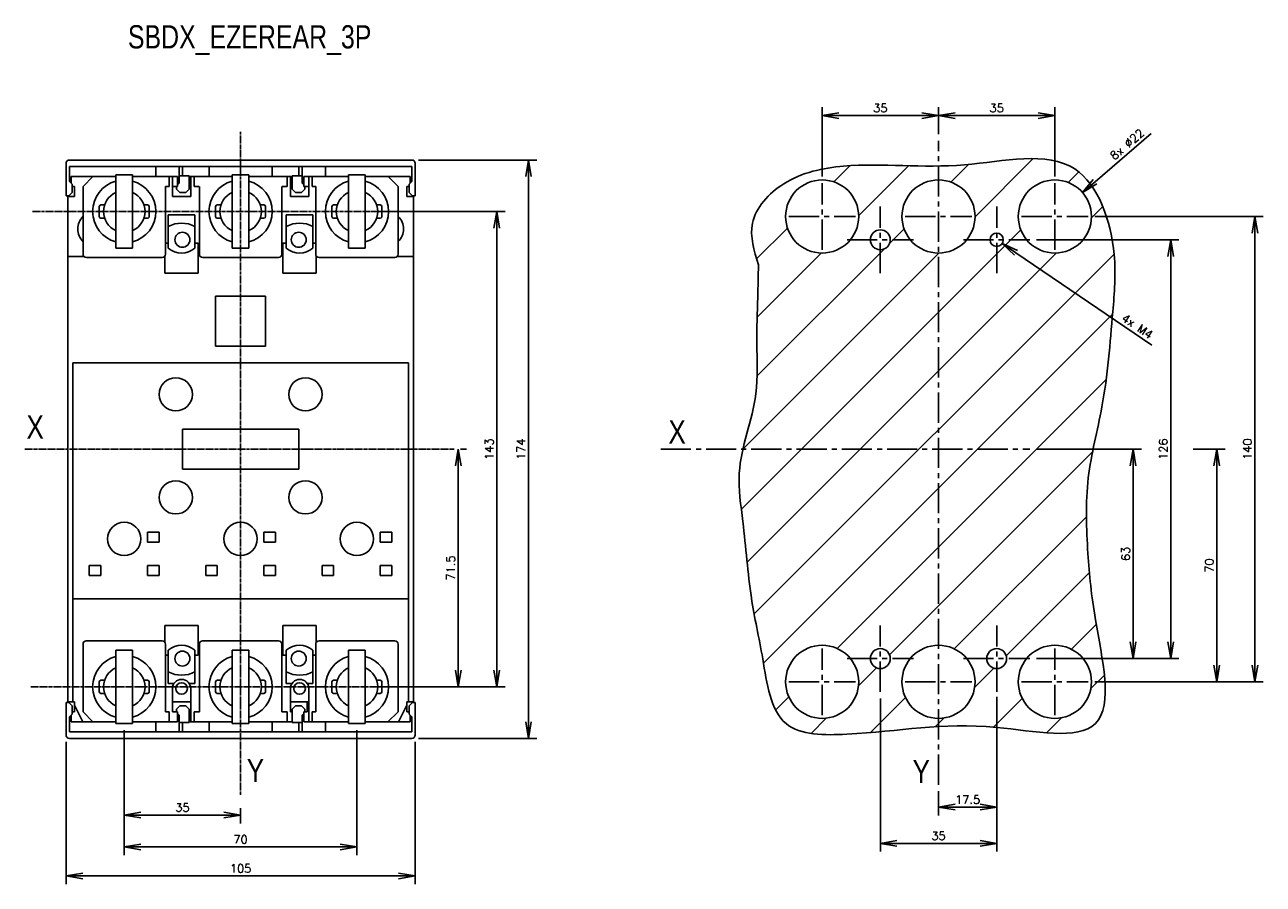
# Model space of a CAD drawing. Extents: x -741 to 1164, y -3289 to 616.
# Tile 29 of 65: x -91 to 282, y -2251 to -1992. Entities that reach past the tile are written whole.
import ezdxf

# ---------------------------------------------------------------- set-up
doc = ezdxf.new("R2010")
doc.units = 0
doc.header["$LTSCALE"] = 1.21
doc.header["$MEASUREMENT"] = 0
doc.linetypes.add('AXES2', pattern=[1.125, 0.75, -0.125, 0.125, -0.125])
doc.layers.get('0').update_dxf_attribs({"linetype": 'CONTINUOUS'})
doc.layers.get('Defpoints').update_dxf_attribs({"linetype": 'CONTINUOUS'})
for name, color, linetype in [('AXE', 80, 'AXES2'), ('COTATION1', 50, 'CONTINUOUS'), ('HACHURES1', 130, 'CONTINUOUS')]:
    doc.layers.add(name, color=color, linetype=linetype)
doc.styles.add('ROMANS', font='romans.shx')
doc.styles.get("Standard").update_dxf_attribs({"font": 'txt', "width": 0.8})
doc.dimstyles.new('SC_DEFAUT', dxfattribs={"dimscale": 0, "dimtxt": 2.5, "dimasz": 5, "dimexe": 2.5, "dimexo": 2, "dimgap": 1, "dimtad": 1, "dimdec": 4, "dimzin": 12, "dimdsep": 46, "dimtxsty": 'ROMANS', "dimblk1": 'OPEN', "dimblk2": 'OPEN', "dimsah": 1, "dimcen": 0, "dimadec": 0, "dimazin": 0, "dimtfac": 1, "dimtdec": 4, "dimtofl": 0, "dimtmove": 0, "dimatfit": 3, "dimldrblk": 'OPEN', "dimfxl": 0, "dimtolj": 1, "dimtzin": 12, "dimarcsym": 0})

# ---------------------------------------------------------------- blocks, each defined once
blk = doc.blocks.new('_OPEN')
at = {"color": 0, "linetype": 'ByBlock'}
for p, q in [((-1, 0.167), (0, 0)), ((0, 0), (-1, -0.167)), ((0, 0), (-1, 0))]:
    blk.add_line(p, q, dxfattribs=at)
blk = doc.blocks.new('*D198')
at = {"layer": 'COTATION1', "color": 0, "lineweight": -2}
for p, q in [((-60.92, -2204.46), (-60.92, -2232.53)), ((-55.92, -2230.03), (-30.92, -2230.03)), ((-25.92, -2227.95), (-25.92, -2232.53))]:
    blk.add_line(p, q, dxfattribs=at)
at = {"layer": 'Defpoints', "color": 0}
for p in [(-60.92, -2202.46), (-25.92, -2225.95), (-25.92, -2230.03)]:
    blk.add_point(p, dxfattribs=at)
at = {"layer": 'COTATION1', "color": 0, "lineweight": -2, "xscale": 5, "yscale": 5, "zscale": 5, "rotation": 180}
blk.add_blockref('_OPEN', (-60.92, -2230.03), dxfattribs=at)
at = {"layer": 'COTATION1', "color": 0, "lineweight": -2, "xscale": 5, "yscale": 5, "zscale": 5}
blk.add_blockref('_OPEN', (-25.92, -2230.03), dxfattribs=at)
at = {"layer": 'COTATION1', "color": 0, "insert": (-43.42, -2227.78), "char_height": 2.5, "attachment_point": 5, "style": 'ROMANS'}
blk.add_mtext('\\A1;35', dxfattribs=at)
blk = doc.blocks.new('*D199')
at = {"layer": 'COTATION1', "color": 0, "lineweight": -2}
for p, q in [((-60.92, -2204.46), (-60.92, -2242.13)), ((9.08, -2204.46), (9.08, -2242.13)), ((-55.92, -2239.63), (4.08, -2239.63))]:
    blk.add_line(p, q, dxfattribs=at)
at = {"layer": 'Defpoints', "color": 0}
for p in [(-60.92, -2202.46), (9.08, -2202.46), (9.08, -2239.63)]:
    blk.add_point(p, dxfattribs=at)
at = {"layer": 'COTATION1', "color": 0, "lineweight": -2, "xscale": 5, "yscale": 5, "zscale": 5, "rotation": 180}
blk.add_blockref('_OPEN', (-60.92, -2239.63), dxfattribs=at)
at = {"layer": 'COTATION1', "color": 0, "lineweight": -2, "xscale": 5, "yscale": 5, "zscale": 5}
blk.add_blockref('_OPEN', (9.08, -2239.63), dxfattribs=at)
at = {"layer": 'COTATION1', "color": 0, "insert": (-25.92, -2237.38), "char_height": 2.5, "attachment_point": 5, "style": 'ROMANS'}
blk.add_mtext('\\A1;70', dxfattribs=at)
blk = doc.blocks.new('*D200')
at = {"layer": 'COTATION1', "color": 0, "lineweight": -2}
for p, q in [((13.58, -2048.46), (53.63, -2048.46)), ((51.13, -2053.46), (51.13, -2186.46)), ((13.58, -2191.46), (53.63, -2191.46))]:
    blk.add_line(p, q, dxfattribs=at)
at = {"layer": 'Defpoints', "color": 0}
for p in [(11.58, -2048.46), (11.58, -2191.46), (51.13, -2191.46)]:
    blk.add_point(p, dxfattribs=at)
at = {"layer": 'COTATION1', "color": 0, "lineweight": -2, "xscale": 5, "yscale": 5, "zscale": 5}
for p, rotation in [((51.13, -2048.46), 90), ((51.13, -2191.46), 270)]:
    blk.add_blockref('_OPEN', p, dxfattribs=dict(at, rotation=rotation))
at = {"layer": 'COTATION1', "color": 0, "insert": (48.88, -2119.96), "char_height": 2.5, "attachment_point": 5, "rotation": 90, "style": 'ROMANS'}
blk.add_mtext('\\A1;143', dxfattribs=at)
blk = doc.blocks.new('*D201')
at = {"layer": 'COTATION1', "color": 0, "lineweight": -2}
for p, q in [((40.28, -2119.96), (42.07, -2119.96)), ((39.57, -2124.96), (39.57, -2186.46)), ((13.58, -2191.46), (42.07, -2191.46))]:
    blk.add_line(p, q, dxfattribs=at)
at = {"layer": 'Defpoints', "color": 0}
for p in [(38.28, -2119.96), (11.58, -2191.46), (39.57, -2191.46)]:
    blk.add_point(p, dxfattribs=at)
at = {"layer": 'COTATION1', "color": 0, "lineweight": -2, "xscale": 5, "yscale": 5, "zscale": 5}
for p, rotation in [((39.57, -2119.96), 90), ((39.57, -2191.46), 270)]:
    blk.add_blockref('_OPEN', p, dxfattribs=dict(at, rotation=rotation))
at = {"layer": 'COTATION1', "color": 0, "insert": (37.32, -2155.71), "char_height": 2.5, "attachment_point": 5, "rotation": 90, "style": 'ROMANS'}
blk.add_mtext('\\A1;71.5', dxfattribs=at)
blk = doc.blocks.new('*D202')
at = {"layer": 'COTATION1', "color": 0, "lineweight": -2}
for p, q in [((-78.42, -2207.96), (-78.42, -2250.85)), ((26.58, -2207.96), (26.58, -2250.85)), ((-73.42, -2248.35), (21.58, -2248.35))]:
    blk.add_line(p, q, dxfattribs=at)
at = {"layer": 'Defpoints', "color": 0}
for p in [(-78.42, -2205.96), (26.58, -2205.96), (26.58, -2248.35)]:
    blk.add_point(p, dxfattribs=at)
at = {"layer": 'COTATION1', "color": 0, "lineweight": -2, "xscale": 5, "yscale": 5, "zscale": 5, "rotation": 180}
blk.add_blockref('_OPEN', (-78.42, -2248.35), dxfattribs=at)
at = {"layer": 'COTATION1', "color": 0, "lineweight": -2, "xscale": 5, "yscale": 5, "zscale": 5}
blk.add_blockref('_OPEN', (26.58, -2248.35), dxfattribs=at)
at = {"layer": 'COTATION1', "color": 0, "insert": (-25.92, -2246.1), "char_height": 2.5, "attachment_point": 5, "style": 'ROMANS'}
blk.add_mtext('\\A1;105', dxfattribs=at)
blk = doc.blocks.new('*D203')
at = {"layer": 'COTATION1', "color": 0, "lineweight": -2}
for p, q in [((27.58, -2032.96), (63.19, -2032.96)), ((60.69, -2037.96), (60.69, -2201.96)), ((27.58, -2206.96), (63.19, -2206.96))]:
    blk.add_line(p, q, dxfattribs=at)
at = {"layer": 'Defpoints', "color": 0}
for p in [(25.58, -2032.96), (25.58, -2206.96), (60.69, -2206.96)]:
    blk.add_point(p, dxfattribs=at)
at = {"layer": 'COTATION1', "color": 0, "lineweight": -2, "xscale": 5, "yscale": 5, "zscale": 5}
for p, rotation in [((60.69, -2032.96), 90), ((60.69, -2206.96), 270)]:
    blk.add_blockref('_OPEN', p, dxfattribs=dict(at, rotation=rotation))
at = {"layer": 'COTATION1', "color": 0, "insert": (58.44, -2119.96), "char_height": 2.5, "attachment_point": 5, "rotation": 90, "style": 'ROMANS'}
blk.add_mtext('\\A1;174', dxfattribs=at)
blk = doc.blocks.new('*D218')
at = {"layer": 'COTATION1', "color": 0, "lineweight": -2}
for p, q in [((149.03, -2037.96), (149.03, -2017.09)), ((184.03, -2025.18), (184.03, -2017.09)), ((154.03, -2019.59), (179.03, -2019.59))]:
    blk.add_line(p, q, dxfattribs=at)
at = {"layer": 'Defpoints', "color": 0}
for p in [(184.03, -2019.59), (184.03, -2027.18), (149.03, -2039.96)]:
    blk.add_point(p, dxfattribs=at)
at = {"layer": 'COTATION1', "color": 0, "lineweight": -2, "xscale": 5, "yscale": 5, "zscale": 5, "rotation": 180}
blk.add_blockref('_OPEN', (149.03, -2019.59), dxfattribs=at)
at = {"layer": 'COTATION1', "color": 0, "lineweight": -2, "xscale": 5, "yscale": 5, "zscale": 5}
blk.add_blockref('_OPEN', (184.03, -2019.59), dxfattribs=at)
at = {"layer": 'COTATION1', "color": 0, "insert": (166.53, -2017.34), "char_height": 2.5, "attachment_point": 5, "style": 'ROMANS'}
blk.add_mtext('\\A1;35', dxfattribs=at)
blk = doc.blocks.new('*D219')
at = {"layer": 'COTATION1', "color": 0, "lineweight": -2}
for p, q in [((184.03, -2025.18), (184.03, -2017.09)), ((219.03, -2037.96), (219.03, -2017.09)), ((189.03, -2019.59), (214.03, -2019.59))]:
    blk.add_line(p, q, dxfattribs=at)
at = {"layer": 'Defpoints', "color": 0}
for p in [(219.03, -2019.59), (184.03, -2027.18), (219.03, -2039.96)]:
    blk.add_point(p, dxfattribs=at)
at = {"layer": 'COTATION1', "color": 0, "lineweight": -2, "xscale": 5, "yscale": 5, "zscale": 5, "rotation": 180}
blk.add_blockref('_OPEN', (184.03, -2019.59), dxfattribs=at)
at = {"layer": 'COTATION1', "color": 0, "lineweight": -2, "xscale": 5, "yscale": 5, "zscale": 5}
blk.add_blockref('_OPEN', (219.03, -2019.59), dxfattribs=at)
at = {"layer": 'COTATION1', "color": 0, "insert": (201.53, -2017.34), "char_height": 2.5, "attachment_point": 5, "style": 'ROMANS'}
blk.add_mtext('\\A1;35', dxfattribs=at)
blk = doc.blocks.new('*D220')
at = {"layer": 'COTATION1', "color": 0, "lineweight": -2}
for p, q in [((231.03, -2049.96), (281.71, -2049.96)), ((279.21, -2054.96), (279.21, -2184.96)), ((231.03, -2189.96), (281.71, -2189.96))]:
    blk.add_line(p, q, dxfattribs=at)
at = {"layer": 'Defpoints', "color": 0}
for p in [(229.03, -2049.96), (229.03, -2189.96), (279.21, -2189.96)]:
    blk.add_point(p, dxfattribs=at)
at = {"layer": 'COTATION1', "color": 0, "lineweight": -2, "xscale": 5, "yscale": 5, "zscale": 5}
for p, rotation in [((279.21, -2049.96), 90), ((279.21, -2189.96), 270)]:
    blk.add_blockref('_OPEN', p, dxfattribs=dict(at, rotation=rotation))
at = {"layer": 'COTATION1', "color": 0, "insert": (276.96, -2119.96), "char_height": 2.5, "attachment_point": 5, "rotation": 90, "style": 'ROMANS'}
blk.add_mtext('\\A1;140', dxfattribs=at)
blk = doc.blocks.new('*D221')
at = {"layer": 'COTATION1', "color": 0, "lineweight": -2}
for p, q in [((260.67, -2119.96), (270.22, -2119.96)), ((267.72, -2124.96), (267.72, -2184.96)), ((231.03, -2189.96), (270.22, -2189.96))]:
    blk.add_line(p, q, dxfattribs=at)
at = {"layer": 'Defpoints', "color": 0}
for p in [(258.67, -2119.96), (229.03, -2189.96), (267.72, -2189.96)]:
    blk.add_point(p, dxfattribs=at)
at = {"layer": 'COTATION1', "color": 0, "lineweight": -2, "xscale": 5, "yscale": 5, "zscale": 5}
for p, rotation in [((267.72, -2119.96), 90), ((267.72, -2189.96), 270)]:
    blk.add_blockref('_OPEN', p, dxfattribs=dict(at, rotation=rotation))
at = {"layer": 'COTATION1', "color": 0, "insert": (265.47, -2154.96), "char_height": 2.5, "attachment_point": 5, "rotation": 90, "style": 'ROMANS'}
blk.add_mtext('\\A1;70', dxfattribs=at)
blk = doc.blocks.new('*D222')
at = {"layer": 'COTATION1', "color": 0, "lineweight": -2}
for p, q in [((201.53, -2194.46), (201.53, -2230.14)), ((184.03, -2222.9), (184.03, -2230.14)), ((196.53, -2227.64), (189.03, -2227.64))]:
    blk.add_line(p, q, dxfattribs=at)
at = {"layer": 'Defpoints', "color": 0}
for p in [(201.53, -2192.46), (184.03, -2220.9), (184.03, -2227.64)]:
    blk.add_point(p, dxfattribs=at)
at = {"layer": 'COTATION1', "color": 0, "lineweight": -2, "xscale": 5, "yscale": 5, "zscale": 5, "rotation": 180}
blk.add_blockref('_OPEN', (184.03, -2227.64), dxfattribs=at)
at = {"layer": 'COTATION1', "color": 0, "lineweight": -2, "xscale": 5, "yscale": 5, "zscale": 5}
blk.add_blockref('_OPEN', (201.53, -2227.64), dxfattribs=at)
at = {"layer": 'COTATION1', "color": 0, "insert": (192.78, -2225.39), "char_height": 2.5, "attachment_point": 5, "style": 'ROMANS'}
blk.add_mtext('\\A1;17.5', dxfattribs=at)
blk = doc.blocks.new('*D223')
at = {"layer": 'COTATION1', "color": 0, "lineweight": -2}
for p, q in [((166.53, -2194.96), (166.53, -2241.05)), ((201.53, -2194.46), (201.53, -2241.05)), ((196.53, -2238.55), (171.53, -2238.55))]:
    blk.add_line(p, q, dxfattribs=at)
at = {"layer": 'Defpoints', "color": 0}
for p in [(166.53, -2192.96), (201.53, -2192.46), (166.53, -2238.55)]:
    blk.add_point(p, dxfattribs=at)
at = {"layer": 'COTATION1', "color": 0, "lineweight": -2, "xscale": 5, "yscale": 5, "zscale": 5, "rotation": 180}
blk.add_blockref('_OPEN', (166.53, -2238.55), dxfattribs=at)
at = {"layer": 'COTATION1', "color": 0, "lineweight": -2, "xscale": 5, "yscale": 5, "zscale": 5}
blk.add_blockref('_OPEN', (201.53, -2238.55), dxfattribs=at)
at = {"layer": 'COTATION1', "color": 0, "insert": (184.03, -2236.3), "char_height": 2.5, "attachment_point": 5, "style": 'ROMANS'}
blk.add_mtext('\\A1;35', dxfattribs=at)
blk = doc.blocks.new('*D224')
at = {"layer": 'COTATION1', "color": 0, "lineweight": -2}
for p, q in [((213.53, -2056.96), (256.37, -2056.96)), ((253.87, -2061.96), (253.87, -2177.96)), ((213.53, -2182.96), (256.37, -2182.96))]:
    blk.add_line(p, q, dxfattribs=at)
at = {"layer": 'Defpoints', "color": 0}
for p in [(211.53, -2056.96), (211.53, -2182.96), (253.87, -2182.96)]:
    blk.add_point(p, dxfattribs=at)
at = {"layer": 'COTATION1', "color": 0, "lineweight": -2, "xscale": 5, "yscale": 5, "zscale": 5}
for p, rotation in [((253.87, -2056.96), 90), ((253.87, -2182.96), 270)]:
    blk.add_blockref('_OPEN', p, dxfattribs=dict(at, rotation=rotation))
at = {"layer": 'COTATION1', "color": 0, "insert": (251.62, -2119.96), "char_height": 2.5, "attachment_point": 5, "rotation": 90, "style": 'ROMANS'}
blk.add_mtext('\\A1;126', dxfattribs=at)
blk = doc.blocks.new('*D225')
at = {"layer": 'COTATION1', "color": 0, "lineweight": -2}
for p, q in [((213.53, -2119.96), (245.06, -2119.96)), ((242.56, -2177.96), (242.56, -2124.96)), ((213.53, -2182.96), (245.06, -2182.96))]:
    blk.add_line(p, q, dxfattribs=at)
at = {"layer": 'Defpoints', "color": 0}
for p in [(211.53, -2119.96), (242.56, -2119.96), (211.53, -2182.96)]:
    blk.add_point(p, dxfattribs=at)
at = {"layer": 'COTATION1', "color": 0, "lineweight": -2, "xscale": 5, "yscale": 5, "zscale": 5}
for p, rotation in [((242.56, -2119.96), 90), ((242.56, -2182.96), 270)]:
    blk.add_blockref('_OPEN', p, dxfattribs=dict(at, rotation=rotation))
at = {"layer": 'COTATION1', "color": 0, "insert": (240.31, -2151.46), "char_height": 2.5, "attachment_point": 5, "rotation": 90, "style": 'ROMANS'}
blk.add_mtext('\\A1;63', dxfattribs=at)
blk = doc.blocks.new('*D226')
at = {"layer": 'COTATION1', "color": 0, "lineweight": -2}
blk.add_line((247.96, -2024.95), (231.13, -2039.49), dxfattribs=at)
at = {"layer": 'Defpoints', "color": 0}
for p in [(227.35, -2042.76), (210.7, -2057.15)]:
    blk.add_point(p, dxfattribs=at)
at = {"layer": 'COTATION1', "color": 0, "lineweight": -2, "xscale": 5, "yscale": 5, "zscale": 5, "rotation": 220.8440012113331}
blk.add_blockref('_OPEN', (227.35, -2042.76), dxfattribs=at)
at = {"layer": 'COTATION1', "color": 0, "insert": (240.73, -2028.22), "char_height": 2.5, "attachment_point": 5, "rotation": 40.844, "style": 'ROMANS'}
blk.add_mtext('\\A1;8x ∅22', dxfattribs=at)
blk = doc.blocks.new('*D217')
at = {"layer": 'COTATION1', "color": 0, "lineweight": -2}
blk.add_line((248.17, -2088.68), (207.31, -2060.9), dxfattribs=at)
at = {"layer": 'Defpoints', "color": 0}
for p in [(199.87, -2055.83), (203.18, -2058.08)]:
    blk.add_point(p, dxfattribs=at)
at = {"layer": 'COTATION1', "color": 0, "lineweight": -2, "xscale": 5, "yscale": 5, "zscale": 5, "rotation": 145.7771818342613}
blk.add_blockref('_OPEN', (203.18, -2058.08), dxfattribs=at)
at = {"layer": 'COTATION1', "color": 0, "insert": (243.83, -2083.01), "char_height": 2.5, "attachment_point": 5, "rotation": 325.7772, "style": 'ROMANS'}
blk.add_mtext('\\A1;4x M4', dxfattribs=at)

msp = doc.modelspace()

# ---------------------------------------------------------------- hatches: boundary and pattern name
at = {"layer": 'HACHURES1'}
h = msp.add_hatch(dxfattribs=at)
h.set_pattern_fill('ANSI31', color=256, scale=100, style=0)
edge = h.paths.add_edge_path()
edge.add_spline(control_points=[(129.86985, -2064.50332), (129.81055, -2067.77628), (129.66798, -2075.64455), (129.12512, -2088.55233), (130.22998, -2106.48341), (122.48848, -2123.84505), (125.82613, -2144.54406), (126.96577, -2163.54977), (131.53764, -2182.86712), (134.27202, -2206.02256), (167.68077, -2206.07974), (192.45608, -2200.19463), (240.0604, -2210.8151), (230.9195, -2173.47492), (228.7394, -2150.9036), (227.9353, -2128.66774), (234.39628, -2105.09046), (236.10028, -2082.24412), (238.23813, -2058.25973), (227.74659, -2027.30795), (189.39844, -2037.04599), (161.49386, -2032.89143), (137.92401, -2037.64895), (125.67968, -2050.8341), (128.55953, -2060.22877), (129.86985, -2064.50332)], knot_values=[0, 0, 0, 0, 9.818060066, 23.60277907, 38.80824762, 63.21329041, 77.802503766, 100.857168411, 119.581838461, 140.277342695, 158.819126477, 203.944953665, 233.684192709, 264.92478747, 284.974593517, 307.765058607, 329.518587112, 358.335711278, 375.502207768, 403.885012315, 437.044476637, 473.456301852, 492.225416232, 507.365531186, 520.005267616, 520.005267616, 520.005267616, 520.005267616], degree=3, periodic=0)
h.paths.add_polyline_path([(173.02599, -2049.95893, -1), (195.02599, -2049.95893, -1)], flags=16)
h.paths.add_polyline_path([(199.52599, -2056.95893, -1), (203.52599, -2056.95893, -1)], flags=16)
h.paths.add_polyline_path([(163.52599, -2056.95893, -1), (169.52599, -2056.95893, -1)], flags=16)
h.paths.add_polyline_path([(208.02599, -2049.95893, -1), (230.02599, -2049.95893, -1)], flags=16)
h.paths.add_polyline_path([(138.02599, -2049.95893, -1), (160.02599, -2049.95893, -1)], flags=16)
h.paths.add_polyline_path([(195.02599, -2189.95893, -1), (173.02599, -2189.95893, -1)], flags=16)
h.paths.add_polyline_path([(204.52599, -2182.95893, -1), (198.52599, -2182.95893, -1)], flags=16)
h.paths.add_polyline_path([(169.52599, -2182.95893, -1), (163.52599, -2182.95893, -1)], flags=16)
h.paths.add_polyline_path([(230.02599, -2189.95893, -1), (208.02599, -2189.95893, -1)], flags=16)
h.paths.add_polyline_path([(160.02599, -2189.95893, -1), (138.02599, -2189.95893, -1)], flags=16)

# ---------------------------------------------------------------- linework, layer by layer
for p, q in [((-78.42455, -2043.75893), (-78.42455, -2033.95893)), ((-77.42455, -2032.95893), (25.57545, -2032.95893)), ((26.57545, -2033.95893), (26.57545, -2043.75893)), ((25.57545, -2034.95893), (-77.42455, -2034.95893)), ((-77.42455, -2039.45893), (-77.42455, -2034.95893)), ((-63.42455, -2059.45893), (-63.42455, -2037.45893)), ((-63.42455, -2037.45893), (-58.42455, -2037.45893)), ((-58.42455, -2037.45893), (-58.42455, -2059.45893)), ((-51.42455, -2034.95893), (-51.42455, -2037.95893)), ((-44.42455, -2039.95893), (-44.42455, -2034.95893)), ((-41.42455, -2037.75893), (-44.42455, -2037.75893)), ((-43.42455, -2037.75893), (-43.42455, -2034.95893)), ((-41.42455, -2041.75893), (-41.42455, -2037.75893)), ((-35.379, -2037.95893), (-35.379, -2034.95893)), ((-28.42455, -2037.45893), (-23.42455, -2037.45893)), ((-28.42455, -2059.45893), (-28.42455, -2037.45893)), ((-23.42455, -2037.45893), (-23.42455, -2059.45893)), ((-16.47009, -2037.95893), (-16.47009, -2034.95893)), ((-10.42455, -2041.75893), (-10.42455, -2037.75893)), ((-7.42455, -2037.75893), (-10.42455, -2037.75893)), ((-8.42455, -2037.75893), (-8.42455, -2034.95893)), ((-7.42455, -2039.95893), (-7.42455, -2034.95893)), ((-0.42455, -2037.95893), (-0.42455, -2034.95893)), ((6.57545, -2037.45893), (11.57545, -2037.45893)), ((6.57545, -2059.45893), (6.57545, -2037.45893)), ((11.57545, -2037.45893), (11.57545, -2059.45893)), ((25.57545, -2039.45893), (25.57545, -2034.95893)), ((-77.42455, -2039.45893), (-76.62455, -2040.25893)), ((-63.42455, -2037.95893), (-76.92455, -2037.95893)), ((-76.92455, -2037.95893), (-76.92455, -2039.95893)), ((-76.62455, -2040.25893), (-76.62455, -2042.75893)), ((-75.92455, -2040.95893), (-76.62455, -2040.95893)), ((-75.92455, -2040.95893), (-75.92455, -2043.95893)), ((-70.32455, -2037.95893), (-73.32455, -2040.95893)), ((-73.32455, -2040.95893), (-73.32454, -2061.25893)), ((-58.42455, -2037.95893), (-44.92455, -2037.95893)), ((-48.52455, -2061.25893), (-48.52455, -2040.95893)), ((-48.52455, -2040.95893), (-47.42455, -2040.95893)), ((-47.42455, -2037.95893), (-47.42455, -2040.95893)), ((-46.42455, -2043.95893), (-46.42455, -2037.95893)), ((-44.92455, -2040.95893), (-46.42455, -2040.95893)), ((-45.22455, -2040.95893), (-45.22455, -2041.75893)), ((-44.92455, -2037.95893), (-44.92455, -2040.95893)), ((-44.42455, -2039.95893), (-44.92455, -2040.45893)), ((-41.42455, -2037.95893), (-28.42455, -2037.95893)), ((-40.92455, -2037.95893), (-40.92455, -2043.95893)), ((-39.92455, -2037.95893), (-39.92455, -2040.95893)), ((-39.92455, -2040.95893), (-38.42455, -2040.95893)), ((-38.32455, -2040.95893), (-38.32454, -2061.25893)), ((-23.42455, -2037.95893), (-10.42455, -2037.95893)), ((-13.52455, -2061.25893), (-13.52455, -2040.95893)), ((-13.42455, -2040.95893), (-11.92455, -2040.95893)), ((-11.92455, -2037.95893), (-11.92455, -2040.95893)), ((-10.92455, -2043.95893), (-10.92455, -2037.95893)), ((-6.92455, -2040.45893), (-7.42455, -2039.95893)), ((-6.92455, -2040.95893), (-6.92455, -2037.95893)), ((-6.92455, -2037.95893), (6.57545, -2037.95893)), ((-5.42455, -2040.95893), (-6.92455, -2040.95893)), ((-6.62455, -2041.75893), (-6.62455, -2040.95893)), ((-5.42455, -2037.95893), (-5.42455, -2043.95893)), ((-4.42455, -2037.95893), (-4.42455, -2040.95893)), ((-4.42455, -2040.95893), (-3.32455, -2040.95893)), ((-3.32455, -2040.95893), (-3.32454, -2061.25893)), ((25.07545, -2037.95893), (11.57545, -2037.95893)), ((21.47545, -2040.95893), (18.47545, -2037.95893)), ((21.47545, -2061.25893), (21.47545, -2040.95893)), ((24.07545, -2043.95893), (24.07545, -2040.95893)), ((24.77545, -2040.95893), (24.07545, -2040.95893)), ((24.77545, -2040.25893), (25.57545, -2039.45893)), ((24.77545, -2042.75893), (24.77545, -2040.25893)), ((25.07545, -2037.95893), (25.07545, -2039.95893)), ((-77.62455, -2043.75893), (-78.42455, -2043.75893)), ((-77.92455, -2195.95893), (-77.92455, -2043.95893)), ((-77.92455, -2043.95893), (-75.92455, -2043.95893)), ((-77.62455, -2043.75893), (-76.62455, -2042.75893)), ((-46.42455, -2043.95893), (-40.92455, -2043.95893)), ((-45.22455, -2041.75893), (-44.22455, -2042.75893)), ((-44.22455, -2042.75893), (-42.42455, -2042.75893)), ((-42.42455, -2042.75893), (-41.42455, -2041.75893)), ((-10.92455, -2043.95893), (-5.42455, -2043.95893)), ((-10.42455, -2041.75893), (-9.42455, -2042.75893)), ((-9.42455, -2042.75893), (-7.62455, -2042.75893)), ((-7.62455, -2042.75893), (-6.62455, -2041.75893)), ((26.07545, -2043.95893), (24.07545, -2043.95893)), ((24.77545, -2042.75893), (25.77545, -2043.75893)), ((26.57545, -2043.75893), (25.77545, -2043.75893)), ((26.07545, -2195.95893), (26.07545, -2043.95893)), ((-68.42455, -2049.96203), (-68.42455, -2046.95893)), ((-66.8459, -2046.45893), (-67.92455, -2046.45893)), ((-53.92455, -2046.45893), (-55.00319, -2046.45893)), ((-53.42455, -2046.95583), (-53.42455, -2049.95893)), ((-33.42455, -2049.96203), (-33.42455, -2046.95893)), ((-31.8459, -2046.45893), (-32.92455, -2046.45893)), ((-18.92455, -2046.45893), (-20.00319, -2046.45893)), ((-18.42455, -2046.95583), (-18.42455, -2049.95893)), ((1.57545, -2049.96203), (1.57545, -2046.95893)), ((3.1541, -2046.45893), (2.07545, -2046.45893)), ((16.07545, -2046.45893), (14.99681, -2046.45893)), ((16.57545, -2046.95583), (16.57545, -2049.95893)), ((-67.92455, -2050.45893), (-66.8459, -2050.45893)), ((-55.00319, -2050.45893), (-53.92455, -2050.45893)), ((-47.67455, -2049.45893), (-47.67455, -2059.45893)), ((-47.67455, -2049.45893), (-39.67455, -2049.45893)), ((-39.67455, -2059.45893), (-39.67455, -2049.45893)), ((-32.92455, -2050.45893), (-31.8459, -2050.45893)), ((-20.00319, -2050.45893), (-18.92455, -2050.45893)), ((-12.17455, -2049.45893), (-4.17455, -2049.45893)), ((-12.17455, -2049.45893), (-12.17455, -2059.45893)), ((-4.17455, -2059.45893), (-4.17455, -2049.45893)), ((2.07545, -2050.45893), (3.1541, -2050.45893)), ((14.99681, -2050.45893), (16.07545, -2050.45893)), ((-58.42455, -2059.45893), (-63.42455, -2059.45893)), ((-48.52455, -2057.95893), (-47.67455, -2057.95893)), ((-39.67455, -2057.95893), (-38.67455, -2057.95893)), ((-38.67455, -2057.95893), (-38.67455, -2066.95893)), ((-23.42455, -2059.45893), (-28.42455, -2059.45893)), ((-13.17455, -2066.95893), (-13.17455, -2057.95893)), ((-13.17455, -2057.95893), (-12.17455, -2057.95893)), ((-3.32454, -2057.95893), (-4.17455, -2057.95893)), ((11.57545, -2059.45893), (6.57545, -2059.45893)), ((-77.92455, -2061.95893), (-73.03663, -2061.95893)), ((-72.32455, -2062.25893), (-49.51831, -2062.25892)), ((-48.67455, -2066.95893), (-48.67455, -2061.78571)), ((-37.32455, -2062.25893), (-14.51831, -2062.25892)), ((-3.17455, -2061.78571), (-3.17455, -2066.95893)), ((-2.32455, -2062.25893), (20.48169, -2062.25892)), ((26.07545, -2061.95893), (21.1885, -2061.95893)), ((-38.67455, -2066.95893), (-48.67455, -2066.95893)), ((-3.17455, -2066.95893), (-13.17455, -2066.95893)), ((-33.42455, -2073.95893), (-33.42455, -2088.95893)), ((-18.42455, -2073.95893), (-33.42455, -2073.95893)), ((-18.42455, -2088.95893), (-18.42455, -2073.95893)), ((-33.42455, -2088.95893), (-18.42455, -2088.95893)), ((-76.42455, -2195.95893), (-76.42455, -2093.95893)), ((24.57545, -2093.95893), (-76.42455, -2093.95893)), ((24.57545, -2195.95893), (24.57545, -2093.95893)), ((-8.42455, -2113.95893), (-43.42455, -2113.95893)), ((-43.42455, -2113.95893), (-43.42455, -2125.95893)), ((-8.42455, -2125.95893), (-8.42455, -2113.95893)), ((-43.42455, -2125.95893), (-8.42455, -2125.95893)), ((-53.92455, -2144.95893), (-53.92455, -2147.95893)), ((-50.42455, -2144.95893), (-53.92455, -2144.95893)), ((-50.42455, -2147.95893), (-50.42455, -2144.95893)), ((-18.92455, -2144.95893), (-18.92455, -2147.95893)), ((-15.42455, -2144.95893), (-18.92455, -2144.95893)), ((-15.42455, -2147.95893), (-15.42455, -2144.95893)), ((16.07545, -2144.95893), (16.07545, -2147.95893)), ((19.57545, -2144.95893), (16.07545, -2144.95893)), ((19.57545, -2147.95893), (19.57545, -2144.95893)), ((-53.92455, -2147.95893), (-50.42455, -2147.95893)), ((-18.92455, -2147.95893), (-15.42455, -2147.95893)), ((16.07545, -2147.95893), (19.57545, -2147.95893)), ((-71.42455, -2154.95893), (-71.42455, -2157.95893)), ((-67.92455, -2154.95893), (-71.42455, -2154.95893)), ((-67.92455, -2157.95893), (-67.92455, -2154.95893)), ((-53.92455, -2154.95893), (-53.92455, -2157.95893)), ((-50.42455, -2154.95893), (-53.92455, -2154.95893)), ((-50.42455, -2157.95893), (-50.42455, -2154.95893)), ((-36.42455, -2154.95893), (-36.42455, -2157.95893)), ((-32.92455, -2154.95893), (-36.42455, -2154.95893)), ((-32.92455, -2157.95893), (-32.92455, -2154.95893)), ((-18.92455, -2154.95893), (-18.92455, -2157.95893)), ((-15.42455, -2154.95893), (-18.92455, -2154.95893)), ((-15.42455, -2157.95893), (-15.42455, -2154.95893)), ((-1.42455, -2154.95893), (-1.42455, -2157.95893)), ((2.07545, -2154.95893), (-1.42455, -2154.95893)), ((2.07545, -2157.95893), (2.07545, -2154.95893)), ((16.07545, -2154.95893), (16.07545, -2157.95893)), ((19.57545, -2154.95893), (16.07545, -2154.95893)), ((19.57545, -2157.95893), (19.57545, -2154.95893)), ((-71.42455, -2157.95893), (-67.92455, -2157.95893)), ((-53.92455, -2157.95893), (-50.42455, -2157.95893)), ((-36.42455, -2157.95893), (-32.92455, -2157.95893)), ((-18.92455, -2157.95893), (-15.42455, -2157.95893)), ((-1.42455, -2157.95893), (2.07545, -2157.95893)), ((16.07545, -2157.95893), (19.57545, -2157.95893)), ((-76.42455, -2164.95893), (24.57545, -2164.95893)), ((-48.67455, -2178.13215), (-48.67455, -2172.95893)), ((-48.67455, -2172.95893), (-38.67455, -2172.95893)), ((-38.67455, -2172.95893), (-38.67455, -2181.95893)), ((-13.17455, -2172.95893), (-3.17455, -2172.95893)), ((-13.17455, -2181.95893), (-13.17455, -2172.95893)), ((-3.17455, -2172.95893), (-3.17455, -2178.13215)), ((-73.32455, -2178.65893), (-73.32455, -2198.95893)), ((-49.52455, -2177.65893), (-72.33078, -2177.65893)), ((-48.52455, -2198.95893), (-48.52455, -2178.65893)), ((-38.32455, -2178.65893), (-38.32455, -2198.95893)), ((-14.52455, -2177.65893), (-37.33078, -2177.65893)), ((-13.52455, -2198.95893), (-13.52455, -2178.65893)), ((-3.32455, -2178.65893), (-3.32455, -2198.95893)), ((20.47545, -2177.65893), (-2.33078, -2177.65893)), ((21.47545, -2198.95893), (21.47545, -2178.65893)), ((-63.42455, -2202.45893), (-63.42455, -2180.45893)), ((-63.42455, -2180.45893), (-58.42455, -2180.45893)), ((-58.42455, -2180.45893), (-58.42455, -2202.45893)), ((-48.52455, -2181.95893), (-47.67455, -2181.95893)), ((-47.67455, -2190.45893), (-47.67455, -2180.45893)), ((-39.67455, -2190.45893), (-39.67455, -2180.45893)), ((-38.67455, -2181.95893), (-39.67455, -2181.95893)), ((-28.42455, -2180.45893), (-23.42455, -2180.45893)), ((-28.42455, -2202.45893), (-28.42455, -2180.45893)), ((-23.42455, -2180.45893), (-23.42455, -2202.45893)), ((-12.17455, -2181.95893), (-13.17455, -2181.95893)), ((-12.17455, -2190.45893), (-12.17455, -2180.45893)), ((-4.17455, -2190.45893), (-4.17455, -2180.45893)), ((-3.32455, -2181.95893), (-4.17455, -2181.95893)), ((6.57545, -2180.45893), (11.57545, -2180.45893)), ((6.57545, -2202.45893), (6.57545, -2180.45893)), ((11.57545, -2180.45893), (11.57545, -2202.45893)), ((-68.42455, -2192.96203), (-68.42455, -2189.95893)), ((-66.8459, -2189.45893), (-67.92455, -2189.45893)), ((-53.92455, -2189.45893), (-55.00319, -2189.45893)), ((-53.42455, -2189.95583), (-53.42455, -2192.95893)), ((-45.97943, -2190.45893), (-47.67455, -2190.45893)), ((-39.67455, -2190.45893), (-41.36966, -2190.45893)), ((-33.42455, -2192.96203), (-33.42455, -2189.95893)), ((-31.8459, -2189.45893), (-32.92455, -2189.45893)), ((-18.92455, -2189.45893), (-20.00319, -2189.45893)), ((-18.42455, -2189.95583), (-18.42455, -2192.95893)), ((-10.47943, -2190.45893), (-12.17455, -2190.45893)), ((-4.17455, -2190.45893), (-5.86966, -2190.45893)), ((1.57545, -2192.96203), (1.57545, -2189.95893)), ((3.1541, -2189.45893), (2.07545, -2189.45893)), ((16.07545, -2189.45893), (14.99681, -2189.45893)), ((16.57545, -2189.95583), (16.57545, -2192.95893)), ((-67.92455, -2193.45893), (-66.8459, -2193.45893)), ((-55.00319, -2193.45893), (-53.92455, -2193.45893)), ((-46.42455, -2198.95893), (-46.42455, -2191.95893)), ((-40.92455, -2191.95893), (-40.92455, -2201.95893)), ((-32.92455, -2193.45893), (-31.8459, -2193.45893)), ((-20.00319, -2193.45893), (-18.92455, -2193.45893)), ((-10.92455, -2198.95893), (-10.92455, -2191.95893)), ((-5.42455, -2191.95893), (-5.42455, -2201.95893)), ((2.07545, -2193.45893), (3.1541, -2193.45893)), ((14.99681, -2193.45893), (16.07545, -2193.45893)), ((-78.42455, -2205.95893), (-78.42455, -2196.15893)), ((-78.42455, -2196.15893), (-77.62455, -2196.15893)), ((-77.92455, -2195.95893), (-75.92455, -2195.95893)), ((-77.62455, -2196.15893), (-76.62455, -2197.15893)), ((-76.62455, -2197.15893), (-76.62455, -2199.65893)), ((-75.92455, -2198.95893), (-75.92455, -2195.95893)), ((-73.42455, -2201.95893), (-75.92455, -2196.95893)), ((-40.92455, -2195.95893), (-46.42455, -2195.95893)), ((-44.22455, -2197.15893), (-45.22455, -2198.15893)), ((-42.42455, -2197.15893), (-44.22455, -2197.15893)), ((-41.42455, -2198.15893), (-42.42455, -2197.15893)), ((-5.42455, -2195.95893), (-10.92455, -2195.95893)), ((-9.42455, -2197.15893), (-10.42455, -2198.15893)), ((-7.62455, -2197.15893), (-9.42455, -2197.15893)), ((-6.62455, -2198.15893), (-7.62455, -2197.15893)), ((-5.92455, -2195.95893), (-5.92455, -2198.95893)), ((24.07545, -2196.95893), (21.57545, -2201.95893)), ((24.07545, -2198.95893), (24.07545, -2195.95893)), ((26.07545, -2195.95893), (24.07545, -2195.95893)), ((24.77545, -2197.15893), (25.77545, -2196.15893)), ((24.77545, -2199.65893), (24.77545, -2197.15893)), ((25.77545, -2196.15893), (26.57545, -2196.15893)), ((26.57545, -2205.95893), (26.57545, -2196.15893)), ((-76.62455, -2199.65893), (-77.42455, -2200.45893)), ((-77.42455, -2204.95893), (-77.42455, -2200.45893)), ((-76.92455, -2201.95893), (-76.92455, -2199.95893)), ((-76.62455, -2198.95893), (-75.92455, -2198.95893)), ((-73.32455, -2198.95893), (-70.32455, -2201.95893)), ((-47.42455, -2198.95893), (-48.52455, -2198.95893)), ((-47.42455, -2201.95893), (-47.42455, -2198.95893)), ((-46.42455, -2198.95893), (-44.92455, -2198.95893)), ((-45.22455, -2198.15893), (-45.22455, -2198.95893)), ((-44.92455, -2198.95893), (-44.92455, -2201.95893)), ((-44.92455, -2199.45893), (-44.42455, -2199.95893)), ((-44.42455, -2204.95893), (-44.42455, -2199.95893)), ((-41.42455, -2202.15893), (-41.42455, -2198.15893)), ((-39.92455, -2201.95893), (-39.92455, -2198.95893)), ((-38.32455, -2198.95893), (-39.92455, -2198.95893)), ((-11.92455, -2198.95893), (-13.52455, -2198.95893)), ((-11.92455, -2201.95893), (-11.92455, -2198.95893)), ((-10.92455, -2198.95893), (-10.42455, -2198.95893)), ((-10.42455, -2202.15893), (-10.42455, -2198.15893)), ((-7.42455, -2199.95893), (-6.92455, -2199.45893)), ((-7.42455, -2204.95893), (-7.42455, -2199.95893)), ((-6.92455, -2201.95893), (-6.92455, -2198.95893)), ((-6.92455, -2198.95893), (-5.92455, -2198.95893)), ((-6.62455, -2198.95893), (-6.62455, -2198.15893)), ((-4.42455, -2201.95893), (-4.42455, -2198.95893)), ((-3.32455, -2198.95893), (-4.42455, -2198.95893)), ((21.47545, -2198.95893), (18.32545, -2201.95893)), ((24.07545, -2198.95893), (24.77545, -2198.95893)), ((25.57545, -2200.45893), (24.77545, -2199.65893)), ((25.07545, -2201.95893), (25.07545, -2199.95893)), ((25.57545, -2204.95893), (25.57545, -2200.45893)), ((-77.42455, -2204.95893), (25.57545, -2204.95893)), ((-76.92455, -2201.95893), (-63.42455, -2201.95893)), ((-58.42455, -2202.45893), (-63.42455, -2202.45893)), ((-58.42455, -2201.95893), (-44.92455, -2201.95893)), ((-51.42455, -2201.95893), (-51.42455, -2204.95893)), ((-44.42455, -2202.15893), (-41.42455, -2202.15893)), ((-43.42455, -2204.95893), (-43.42455, -2202.15893)), ((-41.42455, -2201.95893), (-28.42455, -2201.95893)), ((-35.379, -2201.95893), (-35.379, -2204.95893)), ((-23.42455, -2202.45893), (-28.42455, -2202.45893)), ((-23.42455, -2201.95893), (-10.42455, -2201.95893)), ((-16.47009, -2201.95893), (-16.47009, -2204.95893)), ((-10.42455, -2202.15893), (-7.42455, -2202.15893)), ((-8.42455, -2204.95893), (-8.42455, -2202.15893)), ((-6.92455, -2201.95893), (6.57545, -2201.95893)), ((-0.42455, -2204.95893), (-0.42455, -2201.95893)), ((11.57545, -2202.45893), (6.57545, -2202.45893)), ((11.57545, -2201.95893), (25.07545, -2201.95893)), ((25.57545, -2206.95893), (-77.42455, -2206.95893))]:
    msp.add_line(p, q)
for centre, radius in [((149.02599, -2049.95893), 11), ((184.02599, -2049.95893), 11), ((219.02599, -2049.95893), 11), ((-43.42455, -2056.95893), 2.25), ((-8.42455, -2056.95893), 2.25), ((166.52599, -2056.95893), 3), ((201.52599, -2056.95893), 2), ((-45.42455, -2103.45893), 5), ((-6.42455, -2103.45893), 5), ((-45.42455, -2134.45893), 5), ((-6.42455, -2134.45893), 5), ((-60.92455, -2146.95893), 5), ((-25.92455, -2146.95893), 5), ((9.07545, -2146.95893), 5), ((149.02599, -2189.95893), 11), ((184.02599, -2189.95893), 11), ((219.02599, -2189.95893), 11), ((-43.42455, -2182.95893), 2.25), ((-8.42455, -2182.95893), 2.25), ((166.52599, -2182.95893), 3), ((201.52599, -2182.95893), 3), ((-43.67455, -2191.95893), 1.75), ((-8.17455, -2191.95893), 1.75)]:
    msp.add_circle(centre, radius)
for centre, radius, start, end in [((-77.42455, -2033.95893), 1, 90, 180), ((25.57545, -2033.95893), 1, 0, 90), ((-60.92455, -2048.45893), 9.5, 105.2883465, 254.7122934), ((-60.92455, -2048.45893), 9.5, 285.2941382, 74.7308584), ((-25.92455, -2048.45893), 9.5, 105.2883465, 254.7122934), ((-25.92455, -2048.45893), 9.5, 285.2941382, 74.7308584), ((9.07545, -2048.45893), 9.5, 105.2883465, 254.7122934), ((9.07545, -2048.45893), 9.5, 285.2941382, 74.7308584), ((-60.92455, -2048.45893), 6.25, 113.6612388, 246.3387612), ((-60.92455, -2048.45893), 6.25, 293.6612388, 66.3387612), ((-25.92455, -2048.45893), 6.25, 113.6612388, 246.3387612), ((-25.92455, -2048.45893), 6.25, 293.6612388, 66.3387612), ((9.07545, -2048.45893), 6.25, 113.6612388, 246.3387612), ((9.07545, -2048.45893), 6.25, 293.6612388, 66.3387612), ((-67.92455, -2046.95893), 0.5, 90, 180), ((-53.92455, -2046.95893), 0.5, 0, 90), ((-32.92455, -2046.95893), 0.5, 90, 180), ((-18.92455, -2046.95893), 0.5, 0, 90), ((2.07545, -2046.95893), 0.5, 90, 180), ((16.07545, -2046.95893), 0.5, 0, 90), ((-69.67455, -2053.70893), 5.25, 134.5037075, 225.4517852), ((-67.92455, -2049.95893), 0.5, 180, 270), ((-53.92455, -2049.95893), 0.5, 270, 0), ((-43.67455, -2060.45893), 8.5, 61.9275131, 118.0724869), ((-32.92455, -2049.95893), 0.5, 180, 270), ((-18.92455, -2049.95893), 0.5, 270, 0), ((-8.17455, -2060.45893), 8.5, 61.9275131, 118.0724869), ((2.07545, -2049.95893), 0.5, 180, 270), ((16.07545, -2049.95893), 0.5, 270, 0), ((17.82545, -2053.70893), 5.25, 314.5060571, 45.723085), ((-43.67455, -2054.87559), 6.08333, 228.8879096, 311.1120904), ((-8.17455, -2054.87559), 6.08333, 228.8879096, 311.1120904), ((-72.32455, -2061.25893), 1, 180, 270), ((-49.52455, -2061.25893), 1, 270.3574322, 0), ((-37.32455, -2061.25893), 1, 180, 270), ((-14.52455, -2061.25893), 1, 270.3574322, 0), ((-2.32455, -2061.25893), 1, 180, 270), ((20.47545, -2061.25893), 1, 270.3574322, 0), ((-72.32455, -2178.65893), 1, 90.3574322, 180), ((-49.52455, -2178.65893), 1, 0, 90), ((-43.67455, -2185.04226), 6.08333, 48.8879096, 131.1120904), ((-37.32455, -2178.65893), 1, 90.3574322, 180), ((-14.52455, -2178.65893), 1, 0, 90), ((-8.17455, -2185.04226), 6.08333, 48.8879096, 131.1120904), ((-2.32455, -2178.65893), 1, 90.3574322, 180), ((20.47545, -2178.65893), 1, 0, 90), ((-60.92455, -2191.45893), 9.5, 105.2941382, 254.7308584), ((-60.92455, -2191.45893), 9.5, 285.2883465, 74.7122934), ((-25.92455, -2191.45893), 9.5, 105.2941382, 254.7308584), ((-25.92455, -2191.45893), 9.5, 285.2883465, 74.7122934), ((9.07545, -2191.45893), 9.5, 105.2941382, 254.7308584), ((9.07545, -2191.45893), 9.5, 285.2883465, 74.7122934), ((-60.92455, -2191.45893), 6.25, 113.6612388, 246.3387612), ((-60.92455, -2191.45893), 6.25, 293.6612388, 66.3387612), ((-25.92455, -2191.45893), 6.25, 113.6612388, 246.3387612), ((-25.92455, -2191.45893), 6.25, 293.6612388, 66.3387612), ((9.07545, -2191.45893), 6.25, 113.6612388, 246.3387612), ((9.07545, -2191.45893), 6.25, 293.6612388, 66.3387612), ((-67.92455, -2189.95893), 0.5, 90, 180), ((-53.92455, -2189.95893), 0.5, 0, 90), ((-43.67455, -2179.45893), 8.5, 241.9275131, 298.0724869), ((-43.67455, -2191.95893), 2.75, 0, 180), ((-32.92455, -2189.95893), 0.5, 90, 180), ((-18.92455, -2189.95893), 0.5, 0, 90), ((-8.17455, -2179.45893), 8.5, 241.9275131, 298.0724869), ((-8.17455, -2191.95893), 2.75, 0, 180), ((2.07545, -2189.95893), 0.5, 90, 180), ((16.07545, -2189.95893), 0.5, 0, 90), ((-67.92455, -2192.95893), 0.5, 180, 270), ((-53.92455, -2192.95893), 0.5, 270, 0), ((-32.92455, -2192.95893), 0.5, 180, 270), ((-18.92455, -2192.95893), 0.5, 270, 0), ((2.07545, -2192.95893), 0.5, 180, 270), ((16.07545, -2192.95893), 0.5, 270, 0), ((-77.42455, -2205.95893), 1, 180, 270), ((25.57545, -2205.95893), 1, 270, 0)]:
    msp.add_arc(centre, radius, start, end)
msp.add_spline([(129.86985, -2064.50332), (129.65948, -2074.31912), (129.37231, -2088.10085), (129.08513, -2103.30361), (124.08972, -2127.19193), (125.18094, -2141.74028), (127.72709, -2164.65391), (131.16213, -2183.06081), (138.18142, -2202.52959), (156.44704, -2205.71784), (201.52599, -2203.6615), (231.24368, -2202.52959), (231.24368, -2171.28899), (228.97939, -2151.36746), (229.0945, -2128.57728), (233.18546, -2107.21189), (236.45822, -2078.58121), (236.86732, -2061.41959), (225.00354, -2035.63521), (191.86679, -2034.40817), (155.45726, -2034.81718), (137.45704, -2040.13431), (128.04784, -2051.99559), (129.86985, -2064.50332)], degree=3)
at = {"layer": 'AXE'}
for p, q in [((-25.92455, -2223.9545), (-25.92455, -2024.47926)), ((-88.53375, -2048.45893), (35.68466, -2048.45893)), ((-90.84495, -2119.95893), (38.27686, -2119.95893)), ((-89.05499, -2191.45893), (35.16342, -2191.45893))]:
    msp.add_line(p, q, dxfattribs=at)
at = {"layer": 'AXE', "ltscale": 10}
for p, q in [((184.02599, -2220.90494), (184.02599, -2027.18163)), ((149.02599, -2059.95893), (149.02599, -2039.95893)), ((219.02599, -2059.95893), (219.02599, -2039.95893)), ((166.52599, -2066.95893), (166.52599, -2046.95893)), ((201.52599, -2066.95893), (201.52599, -2046.95893)), ((139.02599, -2049.95893), (159.02599, -2049.95893)), ((174.02599, -2049.95893), (194.02599, -2049.95893)), ((209.02599, -2049.95893), (229.02599, -2049.95893)), ((156.52599, -2056.95893), (176.52599, -2056.95893)), ((191.52599, -2056.95893), (211.52599, -2056.95893)), ((100.492, -2119.95893), (211.52599, -2119.95893)), ((166.52599, -2192.95893), (166.52599, -2172.95893)), ((201.52599, -2192.95893), (201.52599, -2172.95893)), ((149.02599, -2199.95893), (149.02599, -2179.95893)), ((156.52599, -2182.95893), (176.52599, -2182.95893)), ((191.52599, -2182.95893), (211.52599, -2182.95893)), ((219.02599, -2199.95893), (219.02599, -2179.95893)), ((139.02599, -2189.95893), (159.02599, -2189.95893)), ((174.02599, -2189.95893), (194.02599, -2189.95893)), ((209.02599, -2189.95893), (229.02599, -2189.95893))]:
    msp.add_line(p, q, dxfattribs=at)

# ---------------------------------------------------------------- texts
at = {"insert": (-59.82201, -1992.39467), "char_height": 7, "width": 122.1555, "attachment_point": 1}
msp.add_mtext('SBDX_EZEREAR_3P', dxfattribs=at)
at = {"layer": 'AXE', "char_height": 7, "width": 3.0661, "attachment_point": 1}
for s, insert in [('{\\fArial|b0|i0|c0|p34;X}', (-90.3241, -2109.78922)), ('{\\fArial|b0|i0|c0|p34;Y}', (-24.07232, -2213.13899))]:
    msp.add_mtext(s, dxfattribs=dict(at, insert=insert))
at = {"layer": 'AXE', "ltscale": 10, "char_height": 7, "width": 3.0661, "attachment_point": 5}
for s, insert in [('{\\fArial|b0|i0|c0|p34;X}', (105.38861, -2114.76105)), ('{\\fArial|b0|i0|c0|p34;Y}', (178.8346, -2216.93223))]:
    msp.add_mtext(s, dxfattribs=dict(at, insert=insert))

# ---------------------------------------------------------------- dimensions: what is measured, and where the dimension line sits
at = {"layer": 'COTATION1'}
for base, p1, p2, override, picture, middle in [((184.02599, -2019.58707), (149.02599, -2039.95893), (184.02599, -2027.18163), {"dimscale": 1, "dimcen": 10}, '*D218', (166.52599, -2017.33707)), ((219.02599, -2019.58707), (184.02599, -2027.18163), (219.02599, -2039.95893), {"dimscale": 1, "dimcen": 10}, '*D219', (201.52599, -2017.33707)), ((166.52599, -2238.55241), (201.52599, -2192.45893), (166.52599, -2192.95893), {"dimscale": 1, "dimcen": 10}, '*D223', (184.02599, -2236.30241)), ((184.02599, -2227.63545), (201.52599, -2192.45893), (184.02599, -2220.90494), {"dimscale": 1, "dimcen": 10}, '*D222', (192.77599, -2225.38545)), ((-25.92455, -2230.02689), (-60.92455, -2202.45893), (-25.92455, -2225.9545), {"dimscale": 1, "dimdec": 1}, '*D198', (-43.42455, -2227.77689)), ((9.07545, -2239.62763), (-60.92455, -2202.45893), (9.07545, -2202.45893), {"dimscale": 1, "dimdec": 1}, '*D199', (-25.92455, -2237.37763)), ((26.57545, -2248.35058), (-78.42455, -2205.95893), (26.57545, -2205.95893), {"dimscale": 1, "dimdec": 1}, '*D202', (-25.92455, -2246.10058))]:
    dim = msp.add_linear_dim(base=base, p1=p1, p2=p2, dimstyle='SC_DEFAUT', override=override, dxfattribs=at)
    dim.commit()
    dim.dimension.update_dxf_attribs({"geometry": picture, "text_midpoint": middle})
dim = msp.add_diameter_dim_2p(p1=(210.70457, -2057.15295), p2=(227.34741, -2042.76491), text='8x <>', dimstyle='SC_DEFAUT', override={"dimscale": 1, "dimcen": 0}, dxfattribs=at)
dim.commit()
dim.dimension.update_dxf_attribs({"geometry": '*D226', "text_midpoint": (242.20469, -2029.92052), "dimtype": 163})
for base, p1, p2, override, picture, middle in [((60.68767, -2206.95893), (25.57545, -2032.95893), (25.57545, -2206.95893), {"dimscale": 1, "dimdec": 1}, '*D203', (58.43767, -2119.95893)), ((51.13268, -2191.45893), (11.57545, -2048.45893), (11.57545, -2191.45893), {"dimscale": 1, "dimdec": 1}, '*D200', (48.88268, -2119.95893)), ((279.20981, -2189.95893), (229.02599, -2049.95893), (229.02599, -2189.95893), {"dimscale": 1, "dimcen": 10}, '*D220', (276.95981, -2119.95893)), ((253.86895, -2182.95893), (211.52599, -2056.95893), (211.52599, -2182.95893), {"dimscale": 1, "dimcen": 10}, '*D224', (251.61895, -2119.95893)), ((39.56669, -2191.45893), (38.27686, -2119.95893), (11.57545, -2191.45893), {"dimscale": 1, "dimdec": 1}, '*D201', (37.31669, -2155.70893)), ((242.56473, -2119.95893), (211.52599, -2182.95893), (211.52599, -2119.95893), {"dimscale": 1, "dimcen": 10}, '*D225', (240.31473, -2151.45893)), ((267.71663, -2189.95893), (258.67325, -2119.95893), (229.02599, -2189.95893), {"dimscale": 1, "dimcen": 10}, '*D221', (265.46663, -2154.95893))]:
    dim = msp.add_linear_dim(base=base, p1=p1, p2=p2, angle=90, dimstyle='SC_DEFAUT', override=override, dxfattribs=at)
    dim.commit()
    dim.dimension.update_dxf_attribs({"geometry": picture, "text_midpoint": middle})
dim = msp.add_diameter_dim_2p(p1=(199.87228, -2055.8341), p2=(203.1797, -2058.08375), dimstyle='SC_DEFAUT', override={"dimscale": 1, "dimpost": '4x M<>', "dimcen": 0}, dxfattribs=at)
dim.commit()
dim.dimension.update_dxf_attribs({"geometry": '*D217', "text_midpoint": (242.56473, -2084.87272), "dimtype": 163})

doc.saveas('drawing.dxf')
